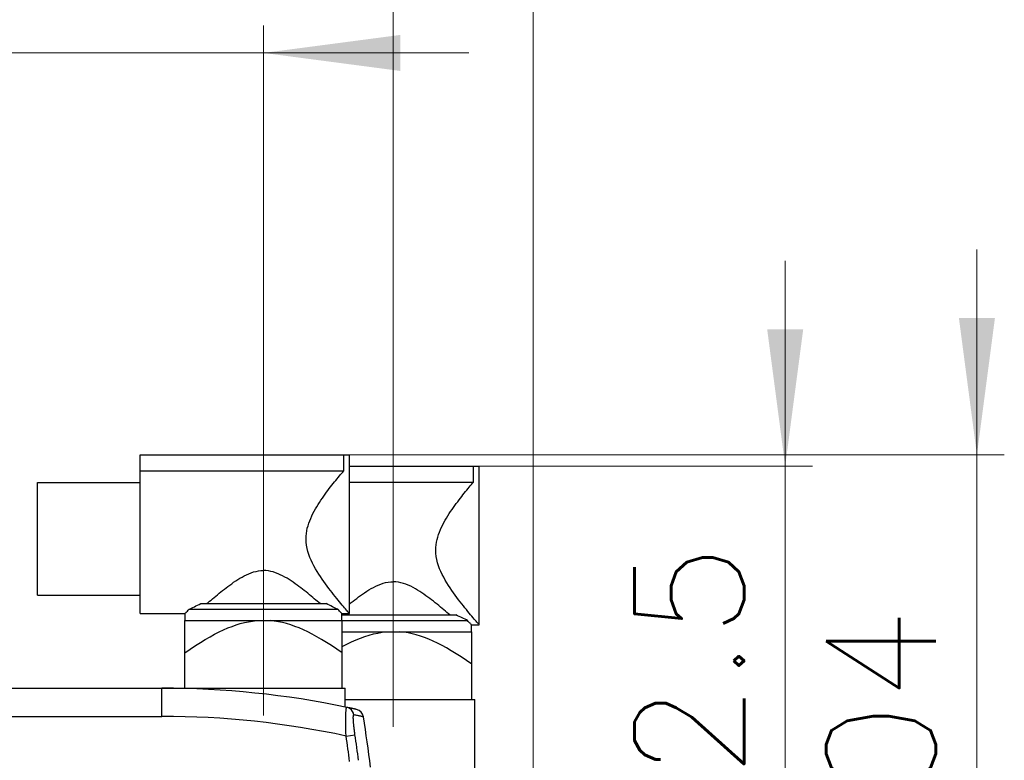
# Model space of a CAD drawing. Extents: x 0 to 1588, y 0 to 1123.
# Tile 33 of 35: x 846 to 1021, y 753 to 884. Entities that reach past the tile are written whole.
import ezdxf
from ezdxf.enums import TextEntityAlignment as Align

# ---------------------------------------------------------------- set-up
doc = ezdxf.new("R2010")
doc.units = 0
doc.header["$LTSCALE"] = 18.91
doc.header["$MEASUREMENT"] = 0
doc.linetypes.add('CENTER', pattern=[0.6, 0.375, -0.075, 0.075, -0.075])
doc.layers.add('10000_FRONT', color=7, linetype='CONTINUOUS')
doc.layers.add('10100_FRONT_DIM', color=7, linetype='CONTINUOUS')
doc.styles.get("Standard").update_dxf_attribs({"font": 'txt.shx'})

msp = doc.modelspace()

# ---------------------------------------------------------------- linework, layer by layer
at = {"layer": '10000_FRONT', "color": 7, "linetype": 'CENTER', "lineweight": 13}
for p, q in [((889.528902, 760.584192), (889.528902, 811.696192)), ((912.528902, 758.584192), (912.528902, 809.696192))]:
    msp.add_line(p, q, dxfattribs=at)
at = {"layer": '10000_FRONT', "color": 7, "linetype": 'CONTINUOUS', "lineweight": 25}
for p, q in [((867.678904, 806.840194), (904.778902, 806.840194)), ((867.678904, 778.690192), (867.678904, 806.840194)), ((903.752565, 803.994757), (903.752565, 806.840194)), ((904.778902, 778.690192), (904.778902, 806.840194)), ((904.778917, 804.840194), (927.778902, 804.840194)), ((926.752565, 801.994757), (926.752565, 804.840194)), ((927.778902, 776.690192), (927.778902, 804.840194)), ((867.678904, 803.994757), (903.752565, 803.994757)), ((902.794016, 802.84722), (903.002932, 803.100371)), ((903.002932, 803.100371), (903.204172, 803.342543)), ((903.204172, 803.342543), (903.396807, 803.57289)), ((903.396807, 803.57289), (903.579912, 803.790564)), ((903.579912, 803.790564), (903.752535, 803.994727)), ((849.478899, 801.940192), (867.678904, 801.940192)), ((849.478899, 781.940192), (849.478899, 801.940192)), ((901.441156, 801.154425), (901.67312, 801.452399)), ((901.67312, 801.452399), (901.903528, 801.744841)), ((901.903528, 801.744841), (902.132013, 802.031668)), ((902.132013, 802.031668), (902.357378, 802.311759)), ((902.357378, 802.311759), (902.57844, 802.583983)), ((902.57844, 802.583983), (902.794016, 802.84722)), ((904.778917, 801.994757), (926.752565, 801.994757)), ((926.002932, 801.100371), (926.204164, 801.342543)), ((926.204164, 801.342543), (926.396807, 801.57289)), ((926.396807, 801.57289), (926.579912, 801.790564)), ((926.579912, 801.790564), (926.752535, 801.994727)), ((900.218004, 799.507033), (900.468172, 799.85662)), ((900.468172, 799.85662), (900.716585, 800.196601)), ((900.716585, 800.196601), (900.962229, 800.526526)), ((900.962229, 800.526526), (901.204088, 800.845946)), ((901.204088, 800.845946), (901.441156, 801.154425)), ((924.673128, 799.452399), (924.903536, 799.744841)), ((924.903536, 799.744841), (925.132006, 800.031668)), ((925.132006, 800.031668), (925.357378, 800.311759)), ((925.357378, 800.311759), (925.578447, 800.583983)), ((925.578447, 800.583983), (925.794008, 800.84722)), ((925.794008, 800.84722), (926.002932, 801.100371)), ((898.982576, 797.630065), (899.223001, 798.021384)), ((899.223001, 798.021384), (899.468172, 798.405104)), ((899.468172, 798.405104), (899.716677, 798.780867)), ((899.716677, 798.780867), (899.967096, 799.148299)), ((899.967096, 799.148299), (900.218004, 799.507033)), ((923.218004, 797.507033), (923.468172, 797.85662)), ((923.468172, 797.85662), (923.716585, 798.196601)), ((923.716585, 798.196601), (923.962236, 798.526526)), ((923.962236, 798.526526), (924.204088, 798.845946)), ((924.204088, 798.845946), (924.441149, 799.154425)), ((924.441149, 799.154425), (924.673128, 799.452399)), ((898.098574, 795.995459), (898.304491, 796.414038)), ((898.304491, 796.414038), (898.521707, 796.826079)), ((898.521707, 796.826079), (898.748323, 797.231498)), ((898.748323, 797.231498), (898.982576, 797.630065)), ((922.222994, 796.021384), (922.468172, 796.405104)), ((922.468172, 796.405104), (922.716677, 796.780867)), ((922.716677, 796.780867), (922.967089, 797.148299)), ((922.967089, 797.148299), (923.218004, 797.507033)), ((897.426226, 794.25701), (897.567736, 794.70114)), ((897.567736, 794.70114), (897.728289, 795.138938)), ((897.728289, 795.138938), (897.905878, 795.570403)), ((897.905878, 795.570403), (898.098574, 795.995459)), ((921.098574, 793.995459), (921.304491, 794.414038)), ((921.304491, 794.414038), (921.521715, 794.826079)), ((921.521715, 794.826079), (921.748323, 795.231498)), ((921.748323, 795.231498), (921.982576, 795.630065)), ((921.982576, 795.630065), (922.222994, 796.021384)), ((897.093782, 792.416358), (897.137804, 792.886153)), ((897.137804, 792.886153), (897.209154, 793.34954)), ((897.209154, 793.34954), (897.305994, 793.806487)), ((897.305994, 793.806487), (897.426226, 794.25701)), ((920.426226, 792.25701), (920.567736, 792.70114)), ((920.567736, 792.70114), (920.728289, 793.138938)), ((920.728289, 793.138938), (920.90587, 793.570403)), ((920.90587, 793.570403), (921.098574, 793.995459)), ((897.078737, 791.940192), (897.093782, 792.416358)), ((897.100458, 791.36772), (897.078737, 791.940192)), ((897.163698, 790.804488), (897.100458, 791.36772)), ((920.093782, 790.416358), (920.137804, 790.886153)), ((920.137804, 790.886153), (920.209154, 791.34954)), ((920.209154, 791.34954), (920.306002, 791.806487)), ((920.306002, 791.806487), (920.426226, 792.25701)), ((897.265497, 790.250579), (897.163698, 790.804488)), ((897.402391, 789.705985), (897.265497, 790.250579)), ((897.570681, 789.170668), (897.402391, 789.705985)), ((897.766542, 788.64453), (897.570681, 789.170668)), ((920.078737, 789.940192), (920.093782, 790.416358)), ((920.100466, 789.36772), (920.078737, 789.940192)), ((920.163698, 788.804488), (920.100466, 789.36772)), ((897.986467, 788.127593), (897.766542, 788.64453)), ((898.227121, 787.619986), (897.986467, 788.127593)), ((898.48517, 787.121833), (898.227121, 787.619986)), ((920.26549, 788.250579), (920.163698, 788.804488)), ((920.402391, 787.705985), (920.26549, 788.250579)), ((920.570681, 787.170668), (920.402391, 787.705985)), ((886.134829, 785.376487), (886.538073, 785.575667)), ((886.538073, 785.575667), (886.948351, 785.757849)), ((886.948351, 785.757849), (887.365168, 785.919883)), ((887.365168, 785.919883), (887.788042, 786.0586)), ((887.788042, 786.0586), (888.216524, 786.170874)), ((888.216524, 786.170874), (888.649996, 786.253806)), ((888.649996, 786.253806), (889.087748, 786.304808)), ((889.087748, 786.304808), (889.528902, 786.322142)), ((889.970056, 786.304808), (889.528902, 786.322142)), ((890.407808, 786.253806), (889.970056, 786.304808)), ((890.84128, 786.170874), (890.407808, 786.253806)), ((891.269762, 786.0586), (890.84128, 786.170874)), ((891.692636, 785.919883), (891.269762, 786.0586)), ((892.109453, 785.757849), (891.692636, 785.919883)), ((892.519731, 785.575667), (892.109453, 785.757849)), ((892.922975, 785.376487), (892.519731, 785.575667)), ((898.757311, 786.633246), (898.48517, 787.121833)), ((899.040445, 786.154624), (898.757311, 786.633246)), ((899.332018, 785.686629), (899.040445, 786.154624)), ((899.629564, 785.22988), (899.332018, 785.686629)), ((920.766542, 786.64453), (920.570681, 787.170668)), ((920.986467, 786.127593), (920.766542, 786.64453)), ((921.227114, 785.619986), (920.986467, 786.127593)), ((921.48517, 785.121833), (921.227114, 785.619986)), ((883.554232, 783.739096), (883.892237, 783.982001)), ((883.892237, 783.982001), (884.241732, 784.225539)), ((884.241732, 784.225539), (884.6019, 784.467726)), ((884.6019, 784.467726), (884.971949, 784.706458)), ((884.971949, 784.706458), (885.351206, 784.939215)), ((885.351206, 784.939215), (885.739038, 785.16342)), ((885.739038, 785.16342), (886.134829, 785.376487)), ((893.318766, 785.16342), (892.922975, 785.376487)), ((893.706598, 784.939215), (893.318766, 785.16342)), ((894.085855, 784.706458), (893.706598, 784.939215)), ((894.455904, 784.467726), (894.085855, 784.706458)), ((894.816072, 784.225539), (894.455904, 784.467726)), ((895.165567, 783.982001), (894.816072, 784.225539)), ((895.503572, 783.739096), (895.165567, 783.982001)), ((899.93059, 784.785018), (899.629564, 785.22988)), ((900.232637, 784.35269), (899.93059, 784.785018)), ((900.533533, 783.933654), (900.232637, 784.35269)), ((900.831499, 783.528708), (900.533533, 783.933654)), ((909.881998, 783.729865), (910.312105, 783.900611)), ((910.312105, 783.900611), (910.748758, 784.046859)), ((910.748758, 784.046859), (911.191439, 784.165114)), ((911.191439, 784.165114), (911.639513, 784.252181)), ((911.639513, 784.252181), (912.092165, 784.305152)), ((912.092165, 784.305152), (912.548464, 784.322104)), ((913.004488, 784.302008), (912.548464, 784.322104)), ((913.456789, 784.246032), (913.004488, 784.302008)), ((913.904421, 784.15618), (913.456789, 784.246032)), ((914.346621, 784.035399), (913.904421, 784.15618)), ((914.782732, 783.886924), (914.346621, 784.035399)), ((915.212252, 783.714247), (914.782732, 783.886924)), ((921.757311, 784.633246), (921.48517, 785.121833)), ((922.040438, 784.154624), (921.757311, 784.633246)), ((922.332018, 783.686629), (922.040438, 784.154624)), ((881.369295, 782.033553), (881.669092, 782.278975)), ((881.669092, 782.278975), (881.97426, 782.525565)), ((881.97426, 782.525565), (882.283785, 782.772078)), ((882.283785, 782.772078), (882.596659, 783.017264)), ((882.596659, 783.017264), (882.911829, 783.259856)), ((882.911829, 783.259856), (883.228525, 783.498793)), ((883.228525, 783.498793), (883.554232, 783.739096)), ((895.829279, 783.498793), (895.503572, 783.739096)), ((896.145975, 783.259856), (895.829279, 783.498793)), ((896.461145, 783.017264), (896.145975, 783.259856)), ((896.774019, 782.772078), (896.461145, 783.017264)), ((897.083544, 782.525565), (896.774019, 782.772078)), ((897.388712, 782.278975), (897.083544, 782.525565)), ((897.688509, 782.033553), (897.388712, 782.278975)), ((901.124773, 783.13864), (900.831499, 783.528708)), ((901.41157, 782.76422), (901.124773, 783.13864)), ((901.691103, 782.405043), (901.41157, 782.76422)), ((901.968149, 782.054122), (901.691103, 782.405043)), ((906.744188, 781.876456), (907.100763, 782.128279)), ((907.100763, 782.128279), (907.469103, 782.3795)), ((907.469103, 782.3795), (907.848307, 782.627898)), ((907.848307, 782.627898), (908.237581, 782.870826)), ((908.237581, 782.870826), (908.63624, 783.105422)), ((908.63624, 783.105422), (909.043573, 783.328841)), ((909.043573, 783.328841), (909.458979, 783.538115)), ((909.458979, 783.538115), (909.881998, 783.729865)), ((915.634645, 783.520858), (915.212252, 783.714247)), ((916.049379, 783.310248), (915.634645, 783.520858)), ((916.455996, 783.085768), (916.049379, 783.310248)), ((916.853868, 782.850341), (916.455996, 783.085768)), ((917.242311, 782.606841), (916.853868, 782.850341)), ((917.620623, 782.358107), (917.242311, 782.606841)), ((917.987993, 782.106742), (917.620623, 782.358107)), ((918.343523, 781.854972), (917.987993, 782.106742)), ((922.629564, 783.22988), (922.332018, 783.686629)), ((922.93059, 782.785018), (922.629564, 783.22988)), ((923.232637, 782.35269), (922.93059, 782.785018)), ((923.533541, 781.933654), (923.232637, 782.35269)), ((849.478899, 781.940192), (867.678904, 781.940192)), ((878.133417, 780.302451), (878.433969, 780.440192)), ((878.433969, 780.440192), (900.623835, 780.440192)), ((879.494623, 780.440238), (879.732752, 780.647429)), ((879.732752, 780.647429), (879.982027, 780.86296)), ((879.982027, 780.86296), (880.241709, 781.085952)), ((880.241709, 781.085952), (880.51108, 781.31552)), ((880.51108, 781.31552), (880.789392, 781.550711)), ((880.789392, 781.550711), (881.075762, 781.790427)), ((881.075762, 781.790427), (881.369295, 782.033553)), ((897.982042, 781.790427), (897.688509, 782.033553)), ((898.268412, 781.550711), (897.982042, 781.790427)), ((898.546724, 781.31552), (898.268412, 781.550711)), ((898.816095, 781.085952), (898.546724, 781.31552)), ((899.075777, 780.86296), (898.816095, 781.085952)), ((899.325052, 780.647429), (899.075777, 780.86296)), ((899.563181, 780.440238), (899.325052, 780.647429)), ((900.924387, 780.302451), (900.623835, 780.440192)), ((902.241915, 781.711783), (901.968149, 782.054122)), ((902.510332, 781.380011), (902.241915, 781.711783)), ((902.771334, 781.060767), (902.510332, 781.380011)), ((903.02286, 780.755957), (902.771334, 781.060767)), ((903.26314, 780.467185), (903.02286, 780.755957)), ((903.490541, 780.195914), (903.26314, 780.467185)), ((904.778833, 780.368041), (905.096247, 780.623168)), ((905.096247, 780.623168), (905.417894, 780.877684)), ((905.417894, 780.877684), (905.742639, 781.130202)), ((905.742639, 781.130202), (906.069338, 781.379317)), ((906.069338, 781.379317), (906.40027, 781.626227)), ((906.40027, 781.626227), (906.744188, 781.876456)), ((918.686312, 781.604979), (918.343523, 781.854972)), ((919.016451, 781.358191), (918.686312, 781.604979)), ((919.343019, 781.108725), (919.016451, 781.358191)), ((919.667543, 780.855986), (919.343019, 781.108725)), ((919.988863, 780.601363), (919.667543, 780.855986)), ((920.305864, 780.346251), (919.988863, 780.601363)), ((920.617418, 780.092025), (920.305864, 780.346251)), ((923.831499, 781.528708), (923.533541, 781.933654)), ((924.124773, 781.13864), (923.831499, 781.528708)), ((924.411562, 780.76422), (924.124773, 781.13864)), ((924.691103, 780.405043), (924.411562, 780.76422)), ((924.968142, 780.054122), (924.691103, 780.405043)), ((867.678904, 778.690192), (875.6289, 778.690192)), ((875.6289, 778.690192), (875.640276, 778.702117)), ((875.6289, 777.440192), (875.6289, 778.690192)), ((875.640276, 778.702117), (875.674295, 778.737807)), ((875.674295, 778.737807), (875.730837, 778.797148)), ((875.730837, 778.797148), (875.809656, 778.879943)), ((875.809656, 778.879943), (875.910898, 778.986327)), ((875.910898, 778.986327), (876.033922, 779.115714)), ((876.033922, 779.115714), (876.177957, 779.267356)), ((876.177957, 779.267356), (876.341883, 779.440192)), ((876.341883, 779.440192), (876.559069, 779.548224)), ((876.341883, 779.440192), (902.715921, 779.440192)), ((876.559069, 779.548224), (876.788729, 779.661467)), ((876.788729, 779.661467), (877.032824, 779.780677)), ((877.032824, 779.780677), (877.290308, 779.905089)), ((877.290308, 779.905089), (877.560343, 780.034064)), ((877.560343, 780.034064), (877.841753, 780.166785)), ((877.841753, 780.166785), (878.133417, 780.302451)), ((901.216013, 780.166793), (900.924387, 780.302451)), ((901.497461, 780.034064), (901.216013, 780.166793)), ((901.767488, 779.905097), (901.497461, 780.034064)), ((902.02498, 779.780677), (901.767488, 779.905097)), ((902.26903, 779.661498), (902.02498, 779.780677)), ((902.498735, 779.548224), (902.26903, 779.661498)), ((902.715898, 779.4402), (902.498735, 779.548224)), ((902.879847, 779.267356), (902.715746, 779.44036)), ((903.023882, 779.115714), (902.879847, 779.267356)), ((903.146906, 778.986327), (903.023882, 779.115714)), ((903.248056, 778.880027), (903.146906, 778.986327)), ((903.326967, 778.797148), (903.248056, 778.880027)), ((903.383509, 778.737807), (903.326967, 778.797148)), ((903.417528, 778.702117), (903.383509, 778.737807)), ((903.428904, 778.690192), (903.417528, 778.702117)), ((903.428904, 778.690192), (904.778902, 778.690192)), ((903.428904, 777.440192), (903.428904, 778.690192)), ((903.703432, 779.943625), (903.490541, 780.195914)), ((903.900194, 779.711783), (903.703432, 779.943625)), ((904.07947, 779.501555), (903.900194, 779.711783)), ((904.240267, 779.313819), (904.07947, 779.501555)), ((904.381571, 779.149474), (904.240267, 779.313819)), ((904.502382, 779.009406), (904.381571, 779.149474)), ((904.601732, 778.894484), (904.502382, 779.009406)), ((904.67914, 778.805098), (904.601732, 778.894484)), ((904.734514, 778.741256), (904.67914, 778.805098)), ((904.767794, 778.702956), (904.734514, 778.741256)), ((904.778902, 778.690192), (904.767794, 778.702956)), ((920.922472, 779.83998), (920.617418, 780.092025)), ((921.220079, 779.591338), (920.922472, 779.83998)), ((921.509233, 779.347327), (921.220079, 779.591338)), ((921.788942, 779.109175), (921.509233, 779.347327)), ((922.058382, 778.877959), (921.788942, 779.109175)), ((922.316713, 778.654654), (922.058382, 778.877959)), ((922.563173, 778.440238), (922.316713, 778.654654)), ((925.241915, 779.711783), (924.968142, 780.054122)), ((925.510332, 779.380011), (925.241915, 779.711783)), ((925.771334, 779.060767), (925.510332, 779.380011)), ((926.02286, 778.755957), (925.771334, 779.060767)), ((926.26314, 778.467185), (926.02286, 778.755957)), ((875.578905, 777.440192), (903.478899, 777.440192)), ((875.578905, 765.440192), (875.578905, 777.440192)), ((884.693727, 776.675994), (885.427545, 776.899779)), ((885.427545, 776.899779), (886.157076, 777.088477)), ((886.157076, 777.088477), (886.884951, 777.241851)), ((886.884951, 777.241851), (887.613893, 777.359366)), ((887.613893, 777.359366), (888.346743, 777.440192)), ((891.443911, 777.359366), (890.711061, 777.440192)), ((892.172853, 777.241851), (891.443911, 777.359366)), ((892.900728, 777.088477), (892.172853, 777.241851)), ((893.630259, 776.899779), (892.900728, 777.088477)), ((894.364077, 776.675994), (893.630259, 776.899779)), ((903.428904, 778.440192), (923.623827, 778.440192)), ((903.478899, 765.440192), (903.478899, 777.440192)), ((903.478929, 777.440192), (925.715929, 777.440192)), ((923.924395, 778.302451), (923.623827, 778.440192)), ((924.216051, 778.166785), (923.924395, 778.302451)), ((924.497454, 778.034064), (924.216051, 778.166785)), ((924.767488, 777.905089), (924.497454, 778.034064)), ((925.02498, 777.780677), (924.767488, 777.905089)), ((925.269075, 777.661467), (925.02498, 777.780677)), ((925.498735, 777.548224), (925.269075, 777.661467)), ((925.715929, 777.440192), (925.498735, 777.548224)), ((925.848604, 777.300277), (925.715929, 777.440192)), ((925.968737, 777.173751), (925.848604, 777.300277)), ((926.07567, 777.06124), (925.968737, 777.173751)), ((926.168917, 776.963202), (926.07567, 777.06124)), ((926.24814, 776.879943), (926.168917, 776.963202)), ((926.312975, 776.811843), (926.24814, 776.879943)), ((926.490541, 778.195914), (926.26314, 778.467185)), ((926.703432, 777.943625), (926.490541, 778.195914)), ((926.900194, 777.711783), (926.703432, 777.943625)), ((927.07947, 777.501555), (926.900194, 777.711783)), ((927.240267, 777.313819), (927.07947, 777.501555)), ((927.381563, 777.149474), (927.240267, 777.313819)), ((927.502382, 777.009406), (927.381563, 777.149474)), ((927.601732, 776.894484), (927.502382, 777.009406)), ((927.67914, 776.805098), (927.601732, 776.894484)), ((880.870462, 775.021575), (881.664308, 775.426001)), ((881.664308, 775.426001), (882.44092, 775.792769)), ((882.44092, 775.792769), (883.202967, 776.122885)), ((883.202967, 776.122885), (883.953051, 776.417121)), ((883.953051, 776.417121), (884.693727, 776.675994)), ((895.104753, 776.417121), (894.364077, 776.675994)), ((895.854837, 776.122885), (895.104753, 776.417121)), ((896.616884, 775.792769), (895.854837, 776.122885)), ((897.393496, 775.426001), (896.616884, 775.792769)), ((898.187342, 775.021575), (897.393496, 775.426001)), ((903.478952, 775.440192), (926.478899, 775.440192)), ((909.051233, 775.063247), (909.81444, 775.228553)), ((909.81444, 775.228553), (910.578516, 775.354506)), ((910.578516, 775.354506), (911.346743, 775.440192)), ((914.443911, 775.359366), (913.711061, 775.440192)), ((915.172853, 775.241851), (914.443911, 775.359366)), ((915.900728, 775.088477), (915.172853, 775.241851)), ((926.363588, 776.758712), (926.312975, 776.811843)), ((926.399828, 776.720687), (926.363588, 776.758712)), ((926.421617, 776.697821), (926.399828, 776.720687)), ((926.428896, 776.690192), (926.421617, 776.697821)), ((926.428896, 776.690192), (927.778902, 776.690192)), ((926.428896, 775.440192), (926.428896, 776.690192)), ((926.478899, 763.440192), (926.478899, 775.440192)), ((927.734514, 776.741256), (927.67914, 776.805098)), ((927.767794, 776.702956), (927.734514, 776.741256)), ((927.778902, 776.690192), (927.767794, 776.702956)), ((877.465097, 772.997367), (878.357103, 773.568106)), ((878.357103, 773.568106), (879.21985, 774.094329)), ((879.21985, 774.094329), (880.056612, 774.5782)), ((880.056612, 774.5782), (880.870462, 775.021575)), ((899.001192, 774.5782), (898.187342, 775.021575)), ((899.837954, 774.094329), (899.001192, 774.5782)), ((900.700701, 773.568106), (899.837954, 774.094329)), ((901.592707, 772.997367), (900.700701, 773.568106)), ((904.320536, 773.254401), (905.14187, 773.655051)), ((905.14187, 773.655051), (905.946062, 774.015006)), ((905.946062, 774.015006), (906.736147, 774.335273)), ((906.736147, 774.335273), (907.51507, 774.61653)), ((907.51507, 774.61653), (908.285784, 774.85916)), ((908.285784, 774.85916), (909.051233, 775.063247)), ((916.630266, 774.899779), (915.900728, 775.088477)), ((917.364077, 774.675994), (916.630266, 774.899779)), ((918.104753, 774.417121), (917.364077, 774.675994)), ((918.85483, 774.122885), (918.104753, 774.417121)), ((919.616884, 773.792769), (918.85483, 774.122885)), ((920.393496, 773.426001), (919.616884, 773.792769)), ((921.187334, 773.021575), (920.393496, 773.426001)), ((875.578905, 771.711913), (876.540308, 772.379599)), ((876.540308, 772.379599), (877.465097, 772.997367)), ((902.517496, 772.379599), (901.592707, 772.997367)), ((903.478899, 771.711913), (902.517496, 772.379599)), ((903.478937, 772.811774), (904.320536, 773.254401)), ((922.001192, 772.5782), (921.187334, 773.021575)), ((922.837954, 772.094329), (922.001192, 772.5782)), ((923.700701, 771.568106), (922.837954, 772.094329)), ((924.592699, 770.997367), (923.700701, 771.568106)), ((925.517504, 770.379599), (924.592699, 770.997367)), ((926.478899, 769.711913), (925.517504, 770.379599)), ((826.528902, 765.440192), (871.528902, 765.440192)), ((871.528902, 760.440192), (871.528902, 765.440192)), ((871.57258, 765.440192), (904.028902, 765.440192)), ((904.028902, 762.104644), (904.028902, 765.440192)), ((904.028925, 763.440192), (927.028902, 763.440192)), ((927.028902, 750.590888), (927.028902, 763.440192)), ((904.155344, 761.126483), (904.162332, 761.253028)), ((904.162332, 761.253028), (904.170023, 761.370829)), ((904.170023, 761.370829), (904.178385, 761.479682)), ((904.178385, 761.479682), (904.18741, 761.579409)), ((904.18741, 761.579409), (904.197084, 761.669856)), ((904.197084, 761.669856), (904.207384, 761.750861)), ((904.207384, 761.750861), (904.218286, 761.822272)), ((904.218286, 761.822272), (904.229784, 761.883982)), ((904.229784, 761.883982), (904.241846, 761.935904)), ((904.241846, 761.935904), (904.254465, 761.977942)), ((904.254465, 761.977942), (904.267603, 762.010016)), ((904.267603, 762.010016), (904.281244, 762.032084)), ((904.281244, 762.032084), (904.295351, 762.044116)), ((904.295351, 762.044116), (904.309885, 762.046084)), ((904.492594, 762.007731), (904.309885, 762.046084)), ((904.663843, 761.971579), (904.492594, 762.007731)), ((904.823824, 761.937632), (904.663843, 761.971579)), ((904.972742, 761.905875), (904.823824, 761.937632)), ((905.110941, 761.876273), (904.972742, 761.905875)), ((905.238726, 761.848784), (905.110941, 761.876273)), ((905.356371, 761.823382), (905.238726, 761.848784)), ((905.464083, 761.800044), (905.356371, 761.823382)), ((905.562052, 761.77875), (905.464083, 761.800044)), ((905.650423, 761.759486), (905.562052, 761.77875)), ((905.729311, 761.742247), (905.650423, 761.759486)), ((905.798799, 761.727023), (905.729311, 761.742247)), ((905.858957, 761.71382), (905.798799, 761.727023)), ((905.909815, 761.702639), (905.858957, 761.71382)), ((905.95141, 761.693484), (905.909815, 761.702639)), ((905.983728, 761.686358), (905.95141, 761.693484)), ((906.006784, 761.681273), (905.983728, 761.686358)), ((906.020594, 761.678225), (906.006784, 761.681273)), ((906.025186, 761.677211), (906.020594, 761.678225)), ((826.528902, 760.440192), (871.528902, 760.440192)), ((904.125147, 759.634192), (904.125513, 759.828051)), ((904.125544, 759.43431), (904.125147, 759.634192)), ((904.125513, 759.828051), (904.126635, 760.015582)), ((904.126696, 759.228778), (904.125544, 759.43431)), ((904.126635, 760.015582), (904.128511, 760.196486)), ((904.128511, 760.196486), (904.131136, 760.370475)), ((904.131136, 760.370475), (904.134516, 760.537249)), ((904.134516, 760.537249), (904.138628, 760.696521)), ((904.138628, 760.696521), (904.14348, 760.848002)), ((904.14348, 760.848002), (904.14905, 760.991404)), ((904.14905, 760.991404), (904.155344, 761.126483)), ((905.460978, 760.182723), (905.461138, 760.264251)), ((905.462053, 760.095065), (905.460978, 760.182723)), ((905.461138, 760.264251), (905.462526, 760.339499)), ((905.464365, 760.001418), (905.462053, 760.095065)), ((905.462526, 760.339499), (905.465151, 760.408351)), ((905.46792, 759.901927), (905.464365, 760.001418)), ((905.465151, 760.408351), (905.468988, 760.470698)), ((905.472712, 759.796763), (905.46792, 759.901927)), ((905.468988, 760.470698), (905.474047, 760.526431)), ((905.478731, 759.686122), (905.472712, 759.796763)), ((905.474047, 760.526431), (905.480303, 760.575446)), ((905.485971, 759.570205), (905.478731, 759.686122)), ((905.480303, 760.575446), (905.487749, 760.617675)), ((905.494432, 759.449202), (905.485971, 759.570205)), ((905.487749, 760.617675), (905.496355, 760.653048)), ((905.504091, 759.323329), (905.494432, 759.449202)), ((905.496355, 760.653048), (905.50609, 760.681514)), ((905.50609, 760.681514), (905.516939, 760.703009)), ((905.516939, 760.703009), (905.528902, 760.717509)), ((905.528902, 760.717509), (905.541986, 760.724993)), ((905.541986, 760.724993), (905.556208, 760.72544)), ((905.738008, 760.687278), (905.556208, 760.72544)), ((905.908182, 760.651351), (905.738008, 760.687278)), ((906.06711, 760.617621), (905.908182, 760.651351)), ((906.215151, 760.586055), (906.06711, 760.617621)), ((906.352571, 760.556617), (906.215151, 760.586055)), ((906.479647, 760.529284), (906.352571, 760.556617)), ((906.596613, 760.504031), (906.479647, 760.529284)), ((906.703684, 760.480826), (906.596613, 760.504031)), ((906.801088, 760.459658), (906.703684, 760.480826)), ((906.888948, 760.440505), (906.801088, 760.459658)), ((906.967379, 760.423365), (906.888948, 760.440505)), ((907.03647, 760.408232), (906.967379, 760.423365)), ((907.096277, 760.395106), (907.03647, 760.408232)), ((907.146837, 760.383986), (907.096277, 760.395106)), ((907.188188, 760.374884), (907.146837, 760.383986)), ((907.220324, 760.3678), (907.188188, 760.374884)), ((907.243235, 760.362746), (907.220324, 760.3678)), ((907.25696, 760.359717), (907.243235, 760.362746)), ((907.26153, 760.35871), (907.25696, 760.359717)), ((904.128603, 759.018023), (904.126696, 759.228778)), ((904.131266, 758.802474), (904.128603, 759.018023)), ((904.134668, 758.58256), (904.131266, 758.802474)), ((904.138819, 758.358771), (904.134668, 758.58256)), ((904.143701, 758.131614), (904.138819, 758.358771)), ((904.149294, 757.901599), (904.143701, 758.131614)), ((904.155603, 757.669226), (904.149294, 757.901599)), ((904.1626, 757.434951), (904.155603, 757.669226)), ((905.51494, 759.192794), (905.504091, 759.323329)), ((905.526972, 759.057807), (905.51494, 759.192794)), ((905.540155, 758.918593), (905.526972, 759.057807)), ((905.554483, 758.775389), (905.540155, 758.918593)), ((905.569925, 758.628463), (905.554483, 758.775389)), ((905.586473, 758.478072), (905.569925, 758.628463)), ((905.60409, 758.3245), (905.586473, 758.478072)), ((905.622736, 758.168162), (905.60409, 758.3245)), ((905.642343, 758.009536), (905.622736, 758.168162)), ((905.662859, 757.849108), (905.642343, 758.009536)), ((905.684229, 757.687293), (905.662859, 757.849108)), ((905.706461, 757.524089), (905.684229, 757.687293)), ((904.170282, 757.199214), (904.1626, 757.434951)), ((904.178636, 756.962451), (904.170282, 757.199214)), ((904.178636, 756.962451), (905.753588, 757.192988)), ((905.72957, 757.359366), (905.706461, 757.524089)), ((905.753588, 757.192988), (905.72957, 757.359366))]:
    msp.add_line(p, q, dxfattribs=at)
msp.add_lwpolyline([(905.556205, 760.72544), (905.475857, 761.037444), (905.334822, 761.326803), (905.138831, 761.581759), (904.895845, 761.791957), (904.615736, 761.948856), (904.309885, 762.046081)], dxfattribs=at)
for centre, radius, start, end in [((871.528902, 605.440192), 160, 78.177458, 90), ((905.680225, 760.114841), 1.6, 8.767079, 77.549195), ((871.528902, 605.440192), 155, 77.839937, 90), ((531.701355, 702.440192), 380, 7.408769, 8.76703), ((531.701355, 702.440192), 376.446543, 7.632639, 8.327667), ((531.701355, 702.440192), 378.038284, 7.632637, 8.327667)]:
    msp.add_arc(centre, radius, start, end, dxfattribs=at)
at = {"layer": '10100_FRONT_DIM', "color": 7, "linetype": 'CONTINUOUS', "lineweight": 13}
for p, q in [((937.328902, 924.384192), (937.328902, 702.440192)), ((912.528902, 916.976192), (912.528902, 763.440192)), ((889.528902, 882.984192), (889.528902, 765.440192)), ((747.608902, 878.128192), (925.948902, 878.128192)), ((1016.024902, 666.020192), (1016.024902, 843.260192)), ((982.032902, 666.020192), (982.032902, 841.260192)), ((1020.880902, 806.840192), (904.778902, 806.840192)), ((986.888902, 804.840192), (912.528902, 804.840192))]:
    msp.add_line(p, q, dxfattribs=at)
for points in [[(913.808902, 881.324715), (889.528902, 878.128192), (913.808902, 874.931669), (889.528902, 878.128192)], [(1012.828379, 831.120192), (1016.024902, 806.840192), (1019.221425, 831.120192), (1016.024902, 806.840192)], [(978.836379, 829.120192), (982.032902, 804.840192), (985.229425, 829.120192), (982.032902, 804.840192)]]:
    msp.add_solid(points, dxfattribs=at)

# ---------------------------------------------------------------- texts
for s, p in [('102.5', (974.748902, 753.640192)), ('104', (1008.740902, 754.640192))]:
    msp.add_text(s, height=19.424, rotation=90, dxfattribs=at).set_placement(p, align=Align.CENTER)

doc.saveas('drawing.dxf')
